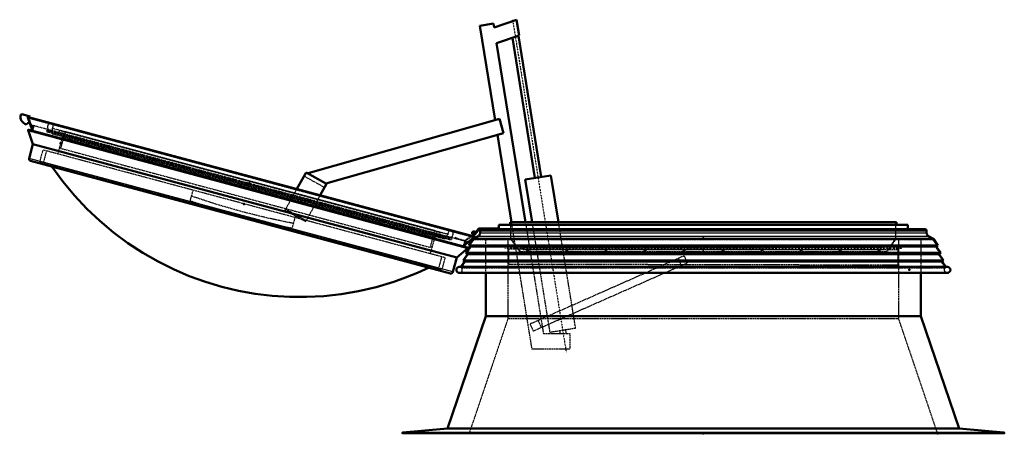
# Model space of a CAD drawing. Header units: millimetres. Extents: x -3 to 4554, y 0 to 3087.
# Tile 6 of 8: x -3 to 2520, y 2026 to 3086. Entities that reach past the tile are written whole.
import ezdxf

# ---------------------------------------------------------------- set-up
doc = ezdxf.new("R2010")
doc.units = ezdxf.units.MM
doc.linetypes.add('Center', pattern=[1.5, 0.45, -0.5, 0.05, -0.5])
doc.linetypes.add('Dashed', pattern=[2, 1, -1])
for name, color, linetype, lineweight in [('am_0', 7, 'Continuous', 50), ('am_12', 3, 'Continuous', 25), ('am_3', 6, 'Dashed', 25), ('am_6', 2, 'Continuous', 35), ('am_7', 7, 'Center', 25), ('am_9', 7, 'Continuous', 50)]:
    doc.layers.add(name, color=color, linetype=linetype, lineweight=lineweight)

# ---------------------------------------------------------------- blocks, each defined once
blk = doc.blocks.new('15_L300120150453O10O_0_in_300120150O245ON1NNY310_1000')
at = {"layer": 'am_0'}
for p, q in [((1212.3, 3066), (1270.1, 3085.7)), ((1270.1, 3085.7), (1276.3, 3045.6)), ((1176.2, 3070.3), (1210.7, 3075.9)), ((1215.1, 2828.8), (1176.2, 3070.3)), ((1210.7, 3075.9), (1212.3, 3066)), ((1276.3, 3045.6), (1218.8, 3025.9)), ((1259.3, 3039.8), (1317.2, 2680.5)), ((1333, 2683.1), (1274.7, 3045)), ((1218.8, 3025.9), (1292.7, 2567.2)), ((735.8, 2692.4), (1226.3, 2831.9)), ((1226.3, 2831.9), (1236.7, 2795.4)), ((1236.7, 2795.4), (781.6, 2666)), ((1257.3, 2567.2), (1221.2, 2791)), ((707.4, 2652.3), (730.8, 2694.3)), ((730.8, 2694.3), (783.2, 2665.1)), ((736.1, 2691.3), (735.8, 2692.4)), ((1358.2, 2687.1), (1292, 2676.5)), ((1292, 2676.5), (1309.6, 2567.2)), ((1377.5, 2567.2), (1358.2, 2687.1)), ((783.2, 2665.1), (767.2, 2636.3))]:
    blk.add_line(p, q, dxfattribs=at)
at = {"layer": 'am_3'}
for p, q in [((778.1, 2655.9), (725.7, 2685.1)), ((677, 2597.7), (707.4, 2652.3)), ((767.2, 2636.3), (729.4, 2568.5)), ((730.9, 2571.1), (678.5, 2600.4)), ((729.4, 2568.5), (677, 2597.7)), ((1309.7, 2242), (1257.3, 2567.2)), ((1292.7, 2567.2), (1338.7, 2281.9)), ((1309.6, 2567.2), (1355.2, 2284.6)), ((1421.3, 2295.3), (1377.5, 2567.2)), ((1250.1, 2459.1), (1250.2, 2499.1)), ((1250.2, 2499.1), (2246.6, 2496.9)), ((1699.3, 2480.8), (1305.2, 2306.4)), ((1692.5, 2455.9), (1684.4, 2474.2)), ((1692.8, 2456), (1684.7, 2474.3)), ((1699.3, 2480.8), (1707.4, 2462.5)), ((2246.6, 2496.9), (2246.5, 2456.9)), ((2246.5, 2456.9), (1250.1, 2459.1)), ((1707.4, 2462.5), (1313.3, 2288.1)), ((1313.3, 2288.1), (1305.2, 2306.4)), ((1334, 2297.2), (1325.9, 2315.5)), ((1338.7, 2281.9), (1406.3, 2281.8)), ((1421.3, 2295.3), (1355.2, 2284.6)), ((1380.3, 2288.7), (1381.4, 2281.9)), ((1397.6, 2281.8), (1396.1, 2291.2)), ((1406.3, 2281.8), (1406.2, 2241.8)), ((1406.2, 2241.8), (1309.7, 2242))]:
    blk.add_line(p, q, dxfattribs=at)
at = {"layer": 'am_7'}
blk.add_line((1259.9, 3086), (1397.4, 2233.2), dxfattribs=at)
at = {"layer": 'am_6'}
for tag, p, flags in [('NB', (2251.6, 3086), 8), ('NN', (2251.6, 3085.5), 8), ('NT', (2251.6, 3085), 8), ('NBSYN', (2251.6, 3084.5), 8), ('LINA', (2251.6, 3084), 8), ('CATALOG', (2251.6, 3083.5), 8), ('IDNR', (2251.6, 3083), 8), ('PN', (2251.6, 3082.5), 8), ('LODLEVEL', (2251.6, 3082), 8), ('L', (2251.6, 3081.5), 8), ('W', (2251.6, 3081), 8), ('DP', (2251.6, 3080.5), 8), ('OP', (2251.6, 3080), 8), ('BA', (2251.6, 3079.5), 8), ('OC', (2251.6, 3079), 8), ('ExcludeFromBOM', (2251.6, 3078), 8), ('PSOL_0', (2251.6, 3077.5), 9), ('PSOL_1', (2251.6, 3077), 9), ('PSOL_2', (2251.6, 3076.5), 9), ('PSOL_3', (2251.6, 3076), 9)]:
    blk.add_attdef(tag, p, '', height=0.5, dxfattribs=dict(at, flags=flags))
blk = doc.blocks.new('16_L3001201504511O_0_in_300120150O245ON1NNY310_1000')
at = {"layer": 'am_3'}
for p, q in [((102.7, 2756.3), (114.3, 2799.7)), ((104.5, 2778.6), (108.4, 2777.5)), ((114.3, 2799.7), (1060.9, 2546.1)), ((99.3, 2759.2), (103.2, 2758.2)), ((102.7, 2756.3), (1049.3, 2502.6)), ((1049.3, 2502.6), (1060.9, 2546.1)), ((1058.8, 2522.8), (1055, 2523.9)), ((1053.7, 2503.5), (1049.8, 2504.6))]:
    blk.add_line(p, q, dxfattribs=at)
at = {"layer": 'am_6'}
for tag, p, flags in [('NB', (1065.9, 2799.7), 8), ('W', (1065.9, 2794.7), 8), ('NN', (1065.9, 2799.2), 8), ('NT', (1065.9, 2798.7), 8), ('NBSYN', (1065.9, 2798.2), 8), ('LINA', (1065.9, 2797.7), 8), ('CATALOG', (1065.9, 2797.2), 8), ('IDNR', (1065.9, 2796.7), 8), ('PN', (1065.9, 2796.2), 8), ('LODLEVEL', (1065.9, 2795.7), 8), ('L', (1065.9, 2795.2), 8), ('DP', (1065.9, 2794.2), 8), ('OP', (1065.9, 2793.7), 8), ('ExcludeFromBOM', (1065.9, 2792.7), 8), ('PSOL_0', (1065.9, 2792.2), 9), ('PSOL_1', (1065.9, 2791.7), 9), ('PSOL_2', (1065.9, 2791.2), 9)]:
    blk.add_attdef(tag, p, '', height=0.5, dxfattribs=dict(at, flags=flags))
blk = doc.blocks.new('17_L3001201506O_0_in_300120150O245ON1NNY310_1000')
at = {"layer": 'am_3'}
for p, q in [((1107.1, 2543.2), (72.9, 2820.3)), ((1094.1, 2535.9), (80.4, 2807.5)), ((80.4, 2807.5), (80.4, 2801.7)), ((1094.1, 2535.9), (1091.2, 2530.9))]:
    blk.add_line(p, q, dxfattribs=at)
for points in [[(72.9, 2820.3), (72.1, 2819.6), (71.3, 2818.7), (70.7, 2817.9), (70.1, 2817), (69.6, 2816), (69.2, 2815), (68.8, 2813.9), (68.6, 2812.9), (68.5, 2811.8), (68.4, 2810.7), (68.5, 2809.6), (68.6, 2808.5), (68.9, 2807.5), (69.2, 2806.4), (69.6, 2805.4), (70.1, 2804.5)], [(81.4, 2818), (81.7, 2817), (81.9, 2815.9), (82.1, 2814.8), (82.1, 2813.7), (82.1, 2812.6), (81.9, 2811.6), (81.7, 2810.5), (81.4, 2809.5), (80.9, 2808.5), (80.4, 2807.5)], [(1098.6, 2545.5), (1097.8, 2544.7), (1097, 2543.9), (1096.4, 2543), (1095.8, 2542.1), (1095.3, 2541.1), (1094.9, 2540.1), (1094.6, 2539.1), (1094.3, 2538), (1094.2, 2537), (1094.1, 2535.9)], [(1101.6, 2528.1), (1102.5, 2528.7), (1103.3, 2529.3), (1104.2, 2530.1), (1104.9, 2530.9), (1105.6, 2531.7), (1106.1, 2532.7), (1106.7, 2533.6), (1107.1, 2534.6), (1107.4, 2535.7), (1107.6, 2536.7), (1107.8, 2537.8), (1107.8, 2538.9), (1107.8, 2540), (1107.7, 2541.1), (1107.4, 2542.1), (1107.1, 2543.2)]]:
    blk.add_lwpolyline(points, dxfattribs=at)
at = {"layer": 'am_6'}
for tag, p, flags in [('NB', (1112.8, 2820.3), 8), ('NN', (1112.8, 2819.8), 8), ('NT', (1112.8, 2819.3), 8), ('NBSYN', (1112.8, 2818.8), 8), ('LINA', (1112.8, 2818.3), 8), ('CATALOG', (1112.8, 2817.8), 8), ('IDNR', (1112.8, 2817.3), 8), ('PN', (1112.8, 2816.8), 8), ('LODLEVEL', (1112.8, 2816.3), 8), ('L', (1112.8, 2815.8), 8), ('W', (1112.8, 2815.3), 8), ('ExcludeFromBOM', (1112.8, 2814.3), 8), ('PSOL_0', (1112.8, 2813.8), 9), ('PSOL_1', (1112.8, 2813.3), 9), ('PSOL_2', (1112.8, 2812.8), 9)]:
    blk.add_attdef(tag, p, '', height=0.5, dxfattribs=dict(at, flags=flags))
blk = doc.blocks.new('18_L3001201505O_0_in_300120150O245ON1NNY310_1000')
at = {"layer": 'am_3'}
for p, q in [((96.6, 2789.6), (99.8, 2801.7)), ((1074.4, 2540.5), (99.8, 2801.7)), ((108.8, 2799.3), (105.6, 2787.2)), ((1065.5, 2542.9), (1062.2, 2530.9)), ((1071.2, 2528.5), (1074.4, 2540.5))]:
    blk.add_line(p, q, dxfattribs=at)
at = {"layer": 'am_6'}
for tag, p, flags in [('NB', (1079.4, 2801.7), 8), ('NN', (1079.4, 2801.2), 8), ('NT', (1079.4, 2800.7), 8), ('NBSYN', (1079.4, 2800.2), 8), ('LINA', (1079.4, 2799.7), 8), ('CATALOG', (1079.4, 2799.2), 8), ('IDNR', (1079.4, 2798.7), 8), ('PN', (1079.4, 2798.2), 8), ('LODLEVEL', (1079.4, 2797.7), 8), ('L', (1079.4, 2797.2), 8), ('W', (1079.4, 2796.7), 8), ('ExcludeFromBOM', (1079.4, 2795.7), 8), ('PSOL_0', (1079.4, 2795.2), 9), ('PSOL_1', (1079.4, 2794.7), 9), ('PSOL_2', (1079.4, 2794.2), 9)]:
    blk.add_attdef(tag, p, '', height=0.5, dxfattribs=dict(at, flags=flags))
blk = doc.blocks.new('19_L300120150O34O_0_in_300120150O245ON1NNY310_1000')
at = {"layer": 'am_0'}
for points in [[(79.8, 2709.7), (107.9, 2671.4), (137.7, 2635.4), (169.4, 2601.6), (202.6, 2570.2), (237.9, 2540.6), (274.6, 2513.4), (312.7, 2488.5), (351.9, 2466), (391.3, 2446.4), (431.5, 2429.2), (472.8, 2414.2), (514.8, 2401.6), (514.9, 2401.6)], [(514.9, 2401.6), (515.1, 2401.6), (557.5, 2391.5), (600.5, 2383.8), (644.2, 2378.6), (688.3, 2375.9), (732.2, 2375.7), (776.3, 2378), (820.6, 2382.9), (865, 2390.5), (910.3, 2401), (955.5, 2414.5), (985.8, 2425.2), (1015.9, 2437.3), (1045.8, 2450.9)]]:
    blk.add_lwpolyline(points, dxfattribs=at)
at = {"layer": 'am_3'}
for p, q in [((48.8, 2721.5), (57, 2752.1)), ((1086.7, 2476.2), (57, 2752.1)), ((1078.5, 2445.6), (48.8, 2721.5)), ((79.8, 2709.7), (80.7, 2713)), ((434.2, 2622), (441.5, 2649.1)), ((702.3, 2579.2), (695, 2552.1)), ((1086.7, 2476.2), (1078.5, 2445.6)), ((1046.6, 2454.1), (1045.8, 2450.9))]:
    blk.add_line(p, q, dxfattribs=at)
blk.add_lwpolyline([(698.2, 2563.9), (632.2, 2577.7), (566.8, 2593.9), (501.7, 2612.7), (437.4, 2633.8)], dxfattribs=at)
blk.add_arc((1035.7, 4345), 1825, 250.7578, 259.2422, dxfattribs=at)
at = {"layer": 'am_6'}
for tag, p, flags in [('CATALOG', (1091.7, 2749.6), 8), ('NB', (1091.7, 2752.1), 8), ('NN', (1091.7, 2751.6), 8), ('NT', (1091.7, 2751.1), 8), ('NBSYN', (1091.7, 2750.6), 8), ('LINA', (1091.7, 2750.1), 8), ('IDNR', (1091.7, 2749.1), 8), ('W', (1091.7, 2747.1), 8), ('TG', (1091.7, 2746.6), 8), ('TS', (1091.7, 2746.1), 8), ('PN', (1091.7, 2748.6), 8), ('LODLEVEL', (1091.7, 2748.1), 8), ('L', (1091.7, 2747.6), 8), ('ExcludeFromBOM', (1091.7, 2745.1), 8), ('PSOL_0', (1091.7, 2744.6), 9), ('PSOL_1', (1091.7, 2744.1), 9), ('PSOL_2', (1091.7, 2743.6), 9), ('PSOL_3', (1091.7, 2743.1), 9)]:
    blk.add_attdef(tag, p, '', height=0.5, dxfattribs=dict(at, flags=flags))
blk = doc.blocks.new('20_L30012015045O3O_0_in_300120150O245ON1NNY310_1000')
at = {"layer": 'am_0'}
for p, q in [((2.4, 2843.6), (23.7, 2837.9)), ((30.2, 2801.2), (18.1, 2835)), ((1161.4, 2530.7), (19.6, 2836.6)), ((23.7, 2837.9), (23.1, 2835.7)), ((21.9, 2824.5), (13.9, 2817.8)), ((31.1, 2767.2), (18.8, 2802.8)), ((1145.2, 2501), (18.8, 2802.8)), ((1144.5, 2502.6), (20.2, 2803.9)), ((21.3, 2730.6), (31.1, 2767.2)), ((31.1, 2767.2), (1116.8, 2476.3)), ((1100.8, 2436.1), (24.8, 2724.5)), ((1161.8, 2528.5), (1134.5, 2505.3)), ((1154.1, 2532.6), (1161.4, 2538)), ((1162.6, 2536.4), (1156.6, 2531.9)), ((1159.7, 2538), (1158.5, 2536.3)), ((1145.2, 2501), (1116.8, 2476.3)), ((1116.8, 2476.3), (1107, 2439.7))]:
    blk.add_line(p, q, dxfattribs=at)
for points in [[(18.1, 2835), (18.1, 2835.1), (18.1, 2835.2), (18.1, 2835.3), (18, 2835.4), (18.1, 2835.5), (18.1, 2835.6), (18.1, 2835.7), (18.1, 2835.8), (18.2, 2835.9), (18.2, 2836), (18.3, 2836.1), (18.3, 2836.2), (18.4, 2836.3), (18.5, 2836.3), (18.6, 2836.4), (18.7, 2836.5), (18.8, 2836.5), (18.9, 2836.6), (19, 2836.6), (19.1, 2836.6), (19.2, 2836.6), (19.3, 2836.6), (19.4, 2836.6), (19.5, 2836.6), (19.6, 2836.6)], [(18.8, 2802.8), (18.8, 2802.9), (18.8, 2803), (18.9, 2803.1), (18.9, 2803.2), (18.9, 2803.3), (19, 2803.4), (19, 2803.5), (19.1, 2803.5), (19.2, 2803.6), (19.2, 2803.7), (19.3, 2803.7), (19.4, 2803.8), (19.5, 2803.8), (19.6, 2803.8), (19.7, 2803.9), (19.8, 2803.9), (19.9, 2803.9), (19.9, 2803.9), (20, 2803.9), (20.1, 2803.9), (20.2, 2803.9)], [(21.3, 2730.6), (21.2, 2730.2), (21.1, 2729.7), (21.1, 2729.3), (21.1, 2728.9), (21.2, 2728.4), (21.3, 2728), (21.4, 2727.6), (21.5, 2727.2), (21.7, 2726.8), (22, 2726.4), (22.2, 2726.1), (22.5, 2725.8), (22.9, 2725.5), (23.2, 2725.2), (23.6, 2725), (24, 2724.8), (24.4, 2724.6), (24.8, 2724.5)], [(1161.8, 2528.5), (1161.9, 2528.6), (1162, 2528.7), (1162.1, 2528.7), (1162.1, 2528.8), (1162.2, 2528.9), (1162.2, 2529), (1162.2, 2529.1), (1162.3, 2529.2), (1162.3, 2529.3), (1162.3, 2529.5), (1162.3, 2529.6), (1162.3, 2529.7), (1162.2, 2529.8), (1162.2, 2529.9), (1162.2, 2530), (1162.1, 2530.1), (1162, 2530.2), (1162, 2530.3), (1161.9, 2530.3), (1161.8, 2530.4), (1161.7, 2530.5), (1161.6, 2530.5), (1161.5, 2530.6), (1161.4, 2530.6), (1161.4, 2530.7)], [(1145.2, 2501), (1145.2, 2501.1), (1145.3, 2501.2), (1145.3, 2501.3), (1145.3, 2501.4), (1145.3, 2501.5), (1145.3, 2501.6), (1145.3, 2501.7), (1145.3, 2501.8), (1145.3, 2501.9), (1145.2, 2502), (1145.2, 2502), (1145.1, 2502.1), (1145.1, 2502.2), (1145, 2502.3), (1145, 2502.3), (1144.9, 2502.4), (1144.8, 2502.5), (1144.7, 2502.5), (1144.6, 2502.6), (1144.6, 2502.6), (1144.5, 2502.6)], [(1100.8, 2436.1), (1101.3, 2436.1), (1101.7, 2436), (1102.1, 2436), (1102.6, 2436), (1103, 2436.1), (1103.4, 2436.1), (1103.8, 2436.3), (1104.2, 2436.4), (1104.6, 2436.6), (1105, 2436.9), (1105.3, 2437.1), (1105.7, 2437.4), (1106, 2437.8), (1106.2, 2438.1), (1106.5, 2438.5), (1106.7, 2438.9), (1106.8, 2439.3), (1107, 2439.7)]]:
    blk.add_lwpolyline(points, dxfattribs=at)
for centre, radius, start, end in [((19.3, 2837), 20, 165, 254.1406), ((1.9, 2841.7), 2, 75, 165), ((1160.5, 2539.2), 3.5, 306.5016, 235.07), ((1160.5, 2539.2), 1.5, 306.5016, 235.07)]:
    blk.add_arc(centre, radius, start, end, dxfattribs=at)
at = {"layer": 'am_12'}
for p, q in [((1161.8, 2528.5), (18.1, 2835)), ((1107, 2439.7), (21.3, 2730.6))]:
    blk.add_line(p, q, dxfattribs=at)
at = {"layer": 'am_3'}
for p, q in [((20.3, 2836.1), (22.3, 2833.6)), ((1160.6, 2530.6), (20.3, 2836.1)), ((22.3, 2833.6), (20.9, 2833.1)), ((20.9, 2833.1), (31.5, 2803.5)), ((1158.5, 2528.3), (20.9, 2833.1)), ((23.1, 2835.7), (21.8, 2830.7)), ((1157.6, 2529.4), (22.3, 2833.6)), ((20.8, 2803.4), (23, 2800.3)), ((1143.7, 2502.5), (20.8, 2803.4)), ((1140.3, 2500.9), (23, 2800.3)), ((1144.7, 2516.5), (27, 2816)), ((33.8, 2812.1), (27.8, 2813.7)), ((33.3, 2810.2), (28.6, 2811.4)), ((32.7, 2808.3), (29.4, 2809.2)), ((32.4, 2806.8), (30.1, 2807.4)), ((31.3, 2798.1), (30.2, 2801.2)), ((31.5, 2803.5), (34.3, 2814.1)), ((66.9, 2803.3), (65.8, 2799.4)), ((1103.3, 2523.5), (66.3, 2801.3)), ((72.2, 2801.8), (66.9, 2803.3)), ((71.7, 2799.9), (72.2, 2801.8)), ((74.6, 2803.3), (73.6, 2799.4)), ((1096.5, 2527.4), (74.1, 2801.3)), ((65.8, 2799.4), (1102.7, 2521.6)), ((80.8, 2795.4), (80.5, 2793.9)), ((80.5, 2793.9), (1087.3, 2524.1)), ((106.7, 2786.9), (94.7, 2742)), ((1060.2, 2527.8), (105.8, 2783.6)), ((65.7, 2749.7), (57.5, 2719.2)), ((78.8, 2713.5), (77.9, 2710.2)), ((1061.1, 2531.2), (1049, 2486.3)), ((1087.7, 2525.6), (1087.3, 2524.1)), ((1097.1, 2529.3), (1096, 2525.4)), ((1098, 2524.9), (1098.5, 2526.8)), ((1098.5, 2526.8), (1103.8, 2525.4)), ((1103.8, 2525.4), (1102.7, 2521.6)), ((1112.8, 2527), (1114, 2528.6)), ((1116.8, 2524), (1112.8, 2527)), ((1114, 2528.6), (1117.7, 2525.8)), ((1117.7, 2525.8), (1137.7, 2520.5)), ((1158.5, 2528.3), (1134.6, 2507.9)), ((1137.7, 2520.5), (1154.1, 2532.6)), ((1156.6, 2531.9), (1138.2, 2518.3)), ((1158.6, 2536.5), (1157.1, 2538.7)), ((1160.6, 2530.6), (1157.6, 2529.4)), ((1157.6, 2529.4), (1158.5, 2528.3)), ((1160, 2534.5), (1158.9, 2536.1)), ((1134.5, 2505.3), (1132, 2503.1)), ((1134.6, 2507.9), (1137.4, 2518.5)), ((1137.7, 2510.6), (1135.4, 2511.2)), ((1139.1, 2511.8), (1135.8, 2512.7)), ((1141, 2513.4), (1136.3, 2514.6)), ((1142.8, 2515), (1136.9, 2516.6)), ((1143.7, 2502.5), (1140.3, 2500.9)), ((1078, 2478.5), (1069.8, 2447.9)), ((1048.6, 2453.6), (1047.7, 2450.4))]:
    blk.add_line(p, q, dxfattribs=at)
for points in [[(19.6, 2836.6), (19.7, 2836.5), (19.8, 2836.5), (19.9, 2836.5), (20, 2836.4), (20.1, 2836.3), (20.2, 2836.3), (20.3, 2836.2), (20.3, 2836.1)], [(20.2, 2803.9), (20.3, 2803.8), (20.4, 2803.8), (20.5, 2803.8), (20.5, 2803.7), (20.6, 2803.6), (20.7, 2803.6), (20.7, 2803.5), (20.8, 2803.4), (20.8, 2803.4)], [(1161.4, 2530.7), (1161.2, 2530.7), (1161.1, 2530.7), (1161, 2530.7), (1160.9, 2530.7), (1160.8, 2530.7), (1160.7, 2530.7), (1160.6, 2530.6), (1160.6, 2530.6)], [(1144.5, 2502.6), (1144.4, 2502.6), (1144.3, 2502.6), (1144.2, 2502.6), (1144.1, 2502.6), (1144, 2502.6), (1143.9, 2502.6), (1143.8, 2502.6), (1143.8, 2502.5), (1143.7, 2502.5)]]:
    blk.add_lwpolyline(points, dxfattribs=at)
at = {"layer": 'am_6'}
for tag, p, flags in [('NB', (1169, 2843.7), 8), ('NN', (1169, 2843.2), 8), ('NT', (1169, 2842.7), 8), ('NBSYN', (1169, 2842.2), 8), ('LINA', (1169, 2841.7), 8), ('CATALOG', (1169, 2841.2), 8), ('IDNR', (1169, 2840.7), 8), ('PN', (1169, 2840.2), 8), ('LODLEVEL', (1169, 2839.7), 8), ('L', (1169, 2839.2), 8), ('W', (1169, 2838.7), 8), ('DP', (1169, 2838.2), 8), ('OP', (1169, 2837.7), 8), ('OC', (1169, 2837.2), 8), ('ExcludeFromBOM', (1169, 2836.2), 8), ('PSOL_0', (1169, 2835.7), 9), ('PSOL_1', (1169, 2835.2), 9), ('PSOL_2', (1169, 2834.7), 9)]:
    blk.add_attdef(tag, p, '', height=0.5, dxfattribs=dict(at, flags=flags))
blk = doc.blocks.new('21_L300120150459O_0_in_300120150O245ON1NNY310_1000')
at = {"layer": 'am_7'}
blk.add_line((2257.3, 2500), (1239.8, 2500), dxfattribs=at)
at = {"layer": 'am_6'}
for tag, p, flags in [('CATALOG', (2262.3, 2497.5), 8), ('NB', (2262.3, 2500), 8), ('NN', (2262.3, 2499.5), 8), ('NT', (2262.3, 2499), 8), ('NBSYN', (2262.3, 2498.5), 8), ('LINA', (2262.3, 2498), 8), ('IDNR', (2262.3, 2497), 8), ('W', (2262.3, 2495), 8), ('OP', (2262.3, 2494), 8), ('PN', (2262.3, 2496.5), 8), ('LODLEVEL', (2262.3, 2496), 8), ('L', (2262.3, 2495.5), 8), ('DP', (2262.3, 2494.5), 8), ('ExcludeFromBOM', (2262.3, 2493), 8), ('PSOL_0', (2262.3, 2492.5), 9), ('PSOL_1', (2262.3, 2492), 9), ('PSOL_2', (2262.3, 2491.5), 9), ('PSOL_3', (2262.3, 2491), 9)]:
    blk.add_attdef(tag, p, '', height=0.5, dxfattribs=dict(at, flags=flags))
blk = doc.blocks.new('22_L300120150459O_0_in_300120150O245ON1NNY310_1000')
at = {"layer": 'am_3'}
for p, q in [((2211, 2502.5), (1286, 2502.5)), ((1286, 2497.5), (1286, 2502.5)), ((1286, 2497.5), (1298.2, 2497.5)), ((1298.9, 2497.5), (1398.2, 2497.5)), ((1398.9, 2497.5), (1498.2, 2497.5)), ((1498.9, 2497.5), (1598.2, 2497.5)), ((1598.9, 2497.5), (1698.2, 2497.5)), ((1698.9, 2497.5), (1798.2, 2497.5)), ((1798.9, 2497.5), (1898.2, 2497.5)), ((1898.9, 2497.5), (1998.2, 2497.5)), ((1998.9, 2497.5), (2098.2, 2497.5)), ((2098.9, 2497.5), (2198.2, 2497.5)), ((2198.9, 2497.5), (2211, 2497.5)), ((2211, 2497.5), (2211, 2502.5))]:
    blk.add_line(p, q, dxfattribs=at)
blk.add_lwpolyline([(1298.5, 2497.5), (1298.4, 2497.5), (1298.3, 2497.5), (1298.3, 2497.5), (1298.2, 2497.5), (1298.2, 2497.5)], dxfattribs=at)
for centre in [(1298.5, 2495), (1398.5, 2495), (1498.5, 2495), (1598.5, 2495), (1698.5, 2495), (1798.5, 2495), (1898.5, 2495), (1998.5, 2495), (2098.5, 2495), (2198.5, 2495)]:
    blk.add_circle(centre, 2.5, dxfattribs=at)
at = {"layer": 'am_7'}
for p, q in [((1298.5, 2492.4), (1298.5, 2497.7)), ((1398.5, 2492.4), (1398.5, 2497.7)), ((1498.5, 2492.4), (1498.5, 2497.7)), ((1598.5, 2492.4), (1598.5, 2497.7)), ((1698.5, 2492.4), (1698.5, 2497.7)), ((1798.5, 2492.4), (1798.5, 2497.7)), ((1898.5, 2492.4), (1898.5, 2497.7)), ((1998.5, 2492.4), (1998.5, 2497.7)), ((2098.5, 2492.4), (2098.5, 2497.7)), ((2198.5, 2492.4), (2198.5, 2497.7)), ((1295.9, 2495), (1301.2, 2495)), ((1395.9, 2495), (1401.2, 2495)), ((1495.9, 2495), (1501.2, 2495)), ((1595.9, 2495), (1601.2, 2495)), ((1695.9, 2495), (1701.2, 2495)), ((1795.9, 2495), (1801.2, 2495)), ((1895.9, 2495), (1901.2, 2495)), ((1995.9, 2495), (2001.2, 2495)), ((2095.9, 2495), (2101.2, 2495)), ((2195.9, 2495), (2201.2, 2495))]:
    blk.add_line(p, q, dxfattribs=at)
at = {"layer": 'am_6'}
for tag, p, flags in [('NB', (2216, 2502.5), 8), ('NN', (2216, 2502), 8), ('NT', (2216, 2501.5), 8), ('NBSYN', (2216, 2501), 8), ('LINA', (2216, 2500.5), 8), ('CATALOG', (2216, 2500), 8), ('IDNR', (2216, 2499.5), 8), ('PN', (2216, 2499), 8), ('LODLEVEL', (2216, 2498.5), 8), ('L', (2216, 2498), 8), ('W', (2216, 2497.5), 8), ('DP', (2216, 2497), 8), ('OP', (2216, 2496.5), 8), ('ExcludeFromBOM', (2216, 2495.5), 8), ('PSOL_0', (2216, 2495), 9), ('PSOL_1', (2216, 2494.5), 9), ('PSOL_2', (2216, 2494), 9), ('PSOL_3', (2216, 2493.5), 9)]:
    blk.add_attdef(tag, p, '', height=0.5, dxfattribs=dict(at, flags=flags))
blk = doc.blocks.new('23_L3001201508V_0_in_300120150O245ON1NNY310_1000')
at = {"layer": 'am_3'}
for p, q in [((1278.7, 2490.5), (1253.6, 2526.2)), ((1255.5, 2526.2), (1279.4, 2492)), ((2217.6, 2492), (2241.6, 2526.2)), ((2243.5, 2526.2), (2218.4, 2490.5)), ((2218.4, 2490.5), (1278.7, 2490.5)), ((1279.4, 2492), (2217.6, 2492))]:
    blk.add_line(p, q, dxfattribs=at)
at = {"layer": 'am_6'}
for tag, p, flags in [('NB', (2248.5, 2526.2), 8), ('NN', (2248.5, 2525.7), 8), ('NT', (2248.5, 2525.2), 8), ('NBSYN', (2248.5, 2524.7), 8), ('LINA', (2248.5, 2524.2), 8), ('CATALOG', (2248.5, 2523.7), 8), ('IDNR', (2248.5, 2523.2), 8), ('PN', (2248.5, 2522.7), 8), ('LODLEVEL', (2248.5, 2522.2), 8), ('L', (2248.5, 2521.7), 8), ('W', (2248.5, 2521.2), 8), ('ExcludeFromBOM', (2248.5, 2520.2), 8), ('PSOL_0', (2248.5, 2519.7), 9), ('PSOL_1', (2248.5, 2519.2), 9), ('PSOL_2', (2248.5, 2518.7), 9)]:
    blk.add_attdef(tag, p, '', height=0.5, dxfattribs=dict(at, flags=flags))
blk = doc.blocks.new('24_L3001201503Y45O2O_0_in_300120150O245ON1NNY310_1000')
at = {"layer": 'am_0'}
for p, q in [((1164, 2539.6), (1173, 2551.2)), ((1174, 2549.2), (1164.1, 2536.4)), ((1173, 2551.2), (1219.5, 2551.2)), ((2316.3, 2549.2), (1174, 2549.2)), ((1219.5, 2551.2), (1223.4, 2552.7)), ((1223.4, 2552.7), (1223.5, 2551.2)), ((1223.5, 2551.2), (1223.5, 2549.2)), ((1224.5, 2560.2), (2272.5, 2560.2)), ((1224.5, 2549.2), (1224.5, 2560.2)), ((1253.3, 2560.2), (1253.3, 2567.2)), ((1253.3, 2567.2), (2243.7, 2567.2)), ((2243.7, 2567.2), (2243.7, 2560.2)), ((2272.5, 2560.2), (2272.5, 2549.2)), ((1147.7, 2507.7), (1159.2, 2524.2)), ((1159.2, 2524.2), (1171.5, 2531.3)), ((1159.2, 2524.2), (2337.9, 2524.2)), ((1164.6, 2541.2), (1163.6, 2540.9)), ((1167.1, 2543.6), (1167.1, 2540.3)), ((1176.5, 2540), (1176.5, 2545)), ((2320.5, 2545), (2320.5, 2540)), ((2325.5, 2531.3), (2337.9, 2524.2)), ((2337.9, 2524.2), (2349.4, 2507.7)), ((1140.3, 2488.5), (1151.8, 2504.9)), ((1151.8, 2504.9), (1147.7, 2507.7)), ((1147.7, 2507.7), (2349.4, 2507.7)), ((1151.8, 2504.9), (2345.3, 2504.9)), ((2349.4, 2507.7), (2345.3, 2504.9)), ((2345.3, 2504.9), (2356.8, 2488.5)), ((1132.9, 2469.2), (1144.4, 2485.6)), ((1144.4, 2485.6), (1140.3, 2488.5)), ((1140.3, 2488.5), (2356.8, 2488.5)), ((1144.4, 2485.6), (2352.7, 2485.6)), ((2356.8, 2488.5), (2352.7, 2485.6)), ((2352.7, 2485.6), (2364.1, 2469.2)), ((1122.8, 2452.5), (2374.3, 2452.5)), ((1127.3, 2452.5), (1137, 2466.4)), ((1137, 2466.4), (1132.9, 2469.2)), ((1132.9, 2469.2), (2364.1, 2469.2)), ((1137, 2466.4), (2360.1, 2466.4)), ((2364.1, 2469.2), (2360.1, 2466.4)), ((2360.1, 2466.4), (2369.8, 2452.5)), ((1123.4, 2437.3), (2373.7, 2437.3))]:
    blk.add_line(p, q, dxfattribs=at)
for points in [[(1180.7, 2549.2), (1180.4, 2549.2), (1180, 2549.1), (1179.7, 2549.1), (1179.3, 2548.9), (1179, 2548.8), (1178.6, 2548.6), (1178.3, 2548.4), (1178, 2548.2), (1177.8, 2548), (1177.5, 2547.7), (1177.3, 2547.4), (1177.1, 2547.1), (1176.9, 2546.8), (1176.8, 2546.4), (1176.7, 2546.1), (1176.6, 2545.7), (1176.6, 2545.4), (1176.5, 2545)], [(2320.5, 2545), (2320.5, 2545.4), (2320.5, 2545.7), (2320.4, 2546.1), (2320.3, 2546.4), (2320.2, 2546.8), (2320, 2547.1), (2319.8, 2547.4), (2319.6, 2547.7), (2319.3, 2548), (2319, 2548.2), (2318.8, 2548.4), (2318.4, 2548.6), (2318.1, 2548.8), (2317.8, 2548.9), (2317.4, 2549.1), (2317.1, 2549.1), (2316.7, 2549.2), (2316.3, 2549.2)], [(1176.5, 2540), (1176.5, 2539.1), (1176.4, 2538.2), (1176.2, 2537.4), (1175.9, 2536.6), (1175.6, 2535.7), (1175.2, 2535), (1174.7, 2534.2), (1174.2, 2533.5), (1173.6, 2532.9), (1173, 2532.3), (1172.3, 2531.8), (1171.5, 2531.3)], [(2325.5, 2531.3), (2324.8, 2531.8), (2324.1, 2532.3), (2323.5, 2532.9), (2322.9, 2533.5), (2322.4, 2534.2), (2321.9, 2535), (2321.5, 2535.7), (2321.1, 2536.6), (2320.9, 2537.4), (2320.7, 2538.2), (2320.6, 2539.1), (2320.5, 2540)], [(1122.8, 2452.5), (1122.2, 2452.4), (1121.5, 2452.3), (1120.9, 2452.1), (1120.3, 2451.9), (1119.7, 2451.6), (1119.1, 2451.2), (1118.6, 2450.8), (1118.1, 2450.4), (1117.6, 2449.9), (1117.2, 2449.4), (1116.8, 2448.8), (1116.5, 2448.2), (1116.3, 2447.6), (1116.1, 2447), (1115.9, 2446.4), (1115.8, 2445.7), (1115.8, 2445), (1115.8, 2444.4), (1115.9, 2443.7), (1116, 2443.1), (1116.2, 2442.4), (1116.4, 2441.8), (1116.7, 2441.2), (1117.1, 2440.7), (1117.5, 2440.1), (1117.9, 2439.6), (1118.4, 2439.2), (1118.9, 2438.8), (1119.5, 2438.4), (1120.1, 2438.1), (1120.7, 2437.8), (1121.3, 2437.6), (1121.9, 2437.5), (1122.6, 2437.4), (1123.3, 2437.3), (1123.4, 2437.3)], [(2374.3, 2452.5), (2374.9, 2452.4), (2375.6, 2452.3), (2376.2, 2452.1), (2376.8, 2451.9), (2377.4, 2451.6), (2378, 2451.2), (2378.5, 2450.8), (2379, 2450.4), (2379.5, 2449.9), (2379.9, 2449.4), (2380.2, 2448.8), (2380.6, 2448.2), (2380.8, 2447.6), (2381, 2447), (2381.2, 2446.4), (2381.3, 2445.7), (2381.3, 2445), (2381.3, 2444.4), (2381.2, 2443.7), (2381.1, 2443.1), (2380.9, 2442.4), (2380.7, 2441.8), (2380.4, 2441.2), (2380, 2440.7), (2379.6, 2440.1), (2379.2, 2439.6), (2378.7, 2439.2), (2378.2, 2438.8), (2377.6, 2438.4), (2377, 2438.1), (2376.4, 2437.8), (2375.8, 2437.6), (2375.1, 2437.5), (2374.5, 2437.4), (2373.8, 2437.3), (2373.7, 2437.3)]]:
    blk.add_lwpolyline(points, dxfattribs=at)
for radius, start, end in [(4.5, 26.5202, 235.9729), (2.5, 235.07, 253.3715), (4.5, 267.5592, 321.6036)]:
    blk.add_arc((1160.5, 2539.2), radius, start, end, dxfattribs=at)
at = {"layer": 'am_12'}
for p, q in [((1171.5, 2531.3), (2325.5, 2531.3)), ((1176.5, 2545), (2320.5, 2545)), ((1176.5, 2540), (2320.5, 2540))]:
    blk.add_line(p, q, dxfattribs=at)
at = {"layer": 'am_3'}
for p, q in [((1255.5, 2526.2), (1255.5, 2567.2)), ((2241.5, 2526.2), (2241.5, 2567.2)), ((1150.8, 2508.3), (1160.7, 2522.5)), ((1160.7, 2522.5), (1167.1, 2526.2)), ((1160.7, 2522.5), (2336.3, 2522.5)), ((1162.5, 2537.6), (1164, 2539.6)), ((1163.6, 2540.9), (1162.6, 2540.6)), ((1167.1, 2526.2), (2330, 2526.2)), ((2336.3, 2522.5), (2330, 2526.2)), ((2346.3, 2508.3), (2336.3, 2522.5)), ((1143.4, 2489), (1154.9, 2505.4)), ((1154.9, 2505.4), (1150.8, 2508.3)), ((1150.8, 2508.3), (2346.3, 2508.3)), ((1154.9, 2505.4), (2342.2, 2505.4)), ((2342.2, 2505.4), (2346.3, 2508.3)), ((2353.7, 2489), (2342.2, 2505.4)), ((1136, 2469.8), (1147.5, 2486.2)), ((1147.5, 2486.2), (1143.4, 2489)), ((1143.4, 2489), (2353.7, 2489)), ((1147.5, 2486.2), (2349.6, 2486.2)), ((2349.6, 2486.2), (2353.7, 2489)), ((2361.1, 2469.8), (2349.6, 2486.2)), ((1128.6, 2450.5), (1140.1, 2466.9)), ((1128.6, 2450.5), (2368.5, 2450.5)), ((1136, 2469.8), (2361.1, 2469.8)), ((1140.1, 2466.9), (1136, 2469.8)), ((1140.1, 2466.9), (2357, 2466.9)), ((2357, 2466.9), (2361.1, 2469.8)), ((2368.5, 2450.5), (2357, 2466.9)), ((1115.8, 2444.7), (1115.8, 2445.2)), ((2381.3, 2445.2), (2381.3, 2444.7))]:
    blk.add_line(p, q, dxfattribs=at)
for points in [[(1123.4, 2437.3), (1124, 2437.4), (1124.7, 2437.4), (1125.3, 2437.6), (1126, 2437.8), (1126.6, 2438), (1127.2, 2438.4), (1127.7, 2438.7), (1128.3, 2439.1), (1128.7, 2439.6), (1129.2, 2440), (1129.6, 2440.6), (1130, 2441.1), (1130.3, 2441.7), (1130.5, 2442.3), (1130.7, 2443), (1130.9, 2443.6), (1130.9, 2444.3), (1131, 2444.9), (1130.9, 2445.6), (1130.9, 2446.3), (1130.7, 2446.9), (1130.5, 2447.5), (1130.3, 2448.1), (1130, 2448.7), (1129.6, 2449.3), (1129.2, 2449.8), (1128.7, 2450.3), (1128.6, 2450.5)], [(2373.7, 2437.3), (2373.1, 2437.4), (2372.4, 2437.4), (2371.8, 2437.6), (2371.1, 2437.8), (2370.5, 2438), (2369.9, 2438.4), (2369.4, 2438.7), (2368.8, 2439.1), (2368.3, 2439.6), (2367.9, 2440), (2367.5, 2440.6), (2367.1, 2441.1), (2366.8, 2441.7), (2366.6, 2442.3), (2366.4, 2443), (2366.2, 2443.6), (2366.1, 2444.3), (2366.1, 2444.9), (2366.1, 2445.6), (2366.2, 2446.3), (2366.4, 2446.9), (2366.6, 2447.5), (2366.8, 2448.1), (2367.1, 2448.7), (2367.5, 2449.3), (2367.9, 2449.8), (2368.3, 2450.3), (2368.5, 2450.5)]]:
    blk.add_lwpolyline(points, dxfattribs=at)
for radius, start, end in [(2.5, 35.0637, 235.07), (4.5, 235.9729, 267.5592), (2.5, 253.3715, 321.4162)]:
    blk.add_arc((1160.5, 2539.2), radius, start, end, dxfattribs=at)
at = {"layer": 'am_7'}
for p, q in [((1155.8, 2539.2), (1165.3, 2539.2)), ((1160.5, 2534.5), (1160.5, 2543.9))]:
    blk.add_line(p, q, dxfattribs=at)
at = {"layer": 'am_6'}
for tag, p, flags in [('W', (2386.3, 2562.2), 8), ('SF', (2386.3, 2561.2), 8), ('NB', (2386.3, 2567.2), 8), ('NN', (2386.3, 2566.7), 8), ('NT', (2386.3, 2566.2), 8), ('NBSYN', (2386.3, 2565.7), 8), ('LINA', (2386.3, 2565.2), 8), ('CATALOG', (2386.3, 2564.7), 8), ('IDNR', (2386.3, 2564.2), 8), ('PN', (2386.3, 2563.7), 8), ('LODLEVEL', (2386.3, 2563.2), 8), ('L', (2386.3, 2562.7), 8), ('BA', (2386.3, 2561.7), 8), ('DP', (2386.3, 2560.7), 8), ('OP', (2386.3, 2560.2), 8), ('OC', (2386.3, 2559.7), 8), ('ExcludeFromBOM', (2386.3, 2558.7), 8), ('PSOL_0', (2386.3, 2558.2), 9), ('PSOL_1', (2386.3, 2557.7), 9), ('PSOL_2', (2386.3, 2557.2), 9), ('PSOL_3', (2386.3, 2556.7), 9)]:
    blk.add_attdef(tag, p, '', height=0.5, dxfattribs=dict(at, flags=flags))
blk = doc.blocks.new('25_L300120150453201O_0_in_300120150O245ON1NNY310_1000')
at = {"layer": 'am_0'}
for p, q in [((1191, 2326.2), (1191, 2437.3)), ((2306, 2437.3), (2306, 2326.2)), ((1093.5, 2038.3), (1191, 2326.2)), ((2306, 2326.2), (1191, 2326.2)), ((2306, 2326.2), (2403.6, 2038.3)), ((978.5, 2028.2), (1093.5, 2038.3)), ((2518.5, 2026.2), (978.5, 2026.2)), ((2403.6, 2038.3), (1093.5, 2038.3)), ((2403.6, 2038.3), (2518.6, 2028.2))]:
    blk.add_line(p, q, dxfattribs=at)
for points in [[(978.5, 2028.2), (978.4, 2028.2), (978.3, 2028.2), (978.2, 2028.1), (978.1, 2028.1), (978, 2028.1), (978, 2028), (977.9, 2028), (977.8, 2027.9), (977.8, 2027.8), (977.7, 2027.8), (977.7, 2027.7), (977.6, 2027.6), (977.6, 2027.5), (977.6, 2027.5), (977.6, 2027.4), (977.5, 2027.3), (977.5, 2027.2), (977.5, 2027.1), (977.6, 2027), (977.6, 2026.9), (977.6, 2026.9), (977.6, 2026.8), (977.7, 2026.7), (977.7, 2026.6), (977.8, 2026.6), (977.8, 2026.5), (977.9, 2026.4), (978, 2026.4), (978, 2026.3), (978.1, 2026.3), (978.2, 2026.3), (978.3, 2026.2), (978.4, 2026.2), (978.5, 2026.2), (978.5, 2026.2)], [(2518.5, 2026.2), (2518.6, 2026.2), (2518.7, 2026.2), (2518.8, 2026.2), (2518.9, 2026.3), (2519, 2026.3), (2519, 2026.3), (2519.1, 2026.4), (2519.2, 2026.4), (2519.3, 2026.5), (2519.3, 2026.6), (2519.4, 2026.6), (2519.4, 2026.7), (2519.5, 2026.8), (2519.5, 2026.9), (2519.5, 2026.9), (2519.5, 2027), (2519.5, 2027.1), (2519.5, 2027.2), (2519.5, 2027.3), (2519.5, 2027.4), (2519.5, 2027.5), (2519.5, 2027.5), (2519.5, 2027.6), (2519.4, 2027.7), (2519.4, 2027.8), (2519.3, 2027.8), (2519.3, 2027.9), (2519.2, 2028), (2519.1, 2028), (2519, 2028.1), (2519, 2028.1), (2518.9, 2028.1), (2518.8, 2028.2), (2518.7, 2028.2), (2518.6, 2028.2)]]:
    blk.add_lwpolyline(points, dxfattribs=at)
at = {"layer": 'am_12'}
blk.add_line((2518.6, 2028.2), (978.5, 2028.2), dxfattribs=at)
at = {"layer": 'am_3'}
for p, q in [((1191, 2437.3), (1191, 2526.2)), ((1248, 2526.2), (1248, 2319.8)), ((2249.1, 2319.8), (2249.1, 2526.2)), ((2306, 2526.2), (2306, 2437.3)), ((1248, 2319.8), (1148.5, 2026.2)), ((2249.1, 2319.8), (1248, 2319.8)), ((2348.5, 2026.2), (2249.1, 2319.8))]:
    blk.add_line(p, q, dxfattribs=at)
at = {"layer": 'am_6'}
for tag, p, flags in [('NB', (2524.5, 2526.2), 8), ('NN', (2524.5, 2525.7), 8), ('NT', (2524.5, 2525.2), 8), ('NBSYN', (2524.5, 2524.7), 8), ('LINA', (2524.5, 2524.2), 8), ('CATALOG', (2524.5, 2523.7), 8), ('IDNR', (2524.5, 2523.2), 8), ('PN', (2524.5, 2522.7), 8), ('LODLEVEL', (2524.5, 2522.2), 8), ('L', (2524.5, 2521.7), 8), ('W', (2524.5, 2521.2), 8), ('DP', (2524.5, 2520.7), 8), ('OP', (2524.5, 2520.2), 8), ('BA', (2524.5, 2519.7), 8), ('INS', (2524.5, 2519.2), 8), ('RT', (2524.5, 2518.7), 8), ('ExcludeFromBOM', (2524.5, 2517.7), 8), ('PSOL_0', (2524.5, 2517.2), 9), ('PSOL_1', (2524.5, 2516.7), 9), ('PSOL_2', (2524.5, 2516.2), 9), ('PSOL_3', (2524.5, 2515.7), 9), ('PSOL_4', (2524.5, 2515.2), 9)]:
    blk.add_attdef(tag, p, '', height=0.5, dxfattribs=dict(at, flags=flags))

msp = doc.modelspace()

# ---------------------------------------------------------------- linework, layer by layer
at = {"layer": 'am_9'}
for p in [(101.9, 2768.9), (101.9, 2768.9), (583.9, 2659), (583.9, 2659), (585.8, 2666.3), (585.8, 2666.3), (571.9, 2614.1), (571.9, 2614.1), (1160.5, 2539.2), (1160.5, 2539.2), (1748.5, 2526.2), (1748.5, 2526.2), (1748.5, 2497.5), (1748.5, 2497.5), (1748.5, 2497.5), (1748.5, 2490.5), (1748.5, 2490.5), (1748.5, 2490.5), (1748.5, 2490.5), (1748.5, 2490.5), (1748.5, 2490.5), (2276.3, 2445.3), (1748.5, 2026.2), (1748.5, 2026.2), (2348.5, 2026.2)]:
    msp.add_point(p, dxfattribs=at)

# ---------------------------------------------------------------- block references
for name in ['15_L300120150453O10O_0_in_300120150O245ON1NNY310_1000', '20_L30012015045O3O_0_in_300120150O245ON1NNY310_1000', '17_L3001201506O_0_in_300120150O245ON1NNY310_1000', '18_L3001201505O_0_in_300120150O245ON1NNY310_1000', '16_L3001201504511O_0_in_300120150O245ON1NNY310_1000', '19_L300120150O34O_0_in_300120150O245ON1NNY310_1000', '24_L3001201503Y45O2O_0_in_300120150O245ON1NNY310_1000', '25_L300120150453201O_0_in_300120150O245ON1NNY310_1000', '23_L3001201508V_0_in_300120150O245ON1NNY310_1000', '21_L300120150459O_0_in_300120150O245ON1NNY310_1000', '22_L300120150459O_0_in_300120150O245ON1NNY310_1000']:
    msp.add_blockref(name, (0, 0))

doc.saveas('drawing.dxf')
